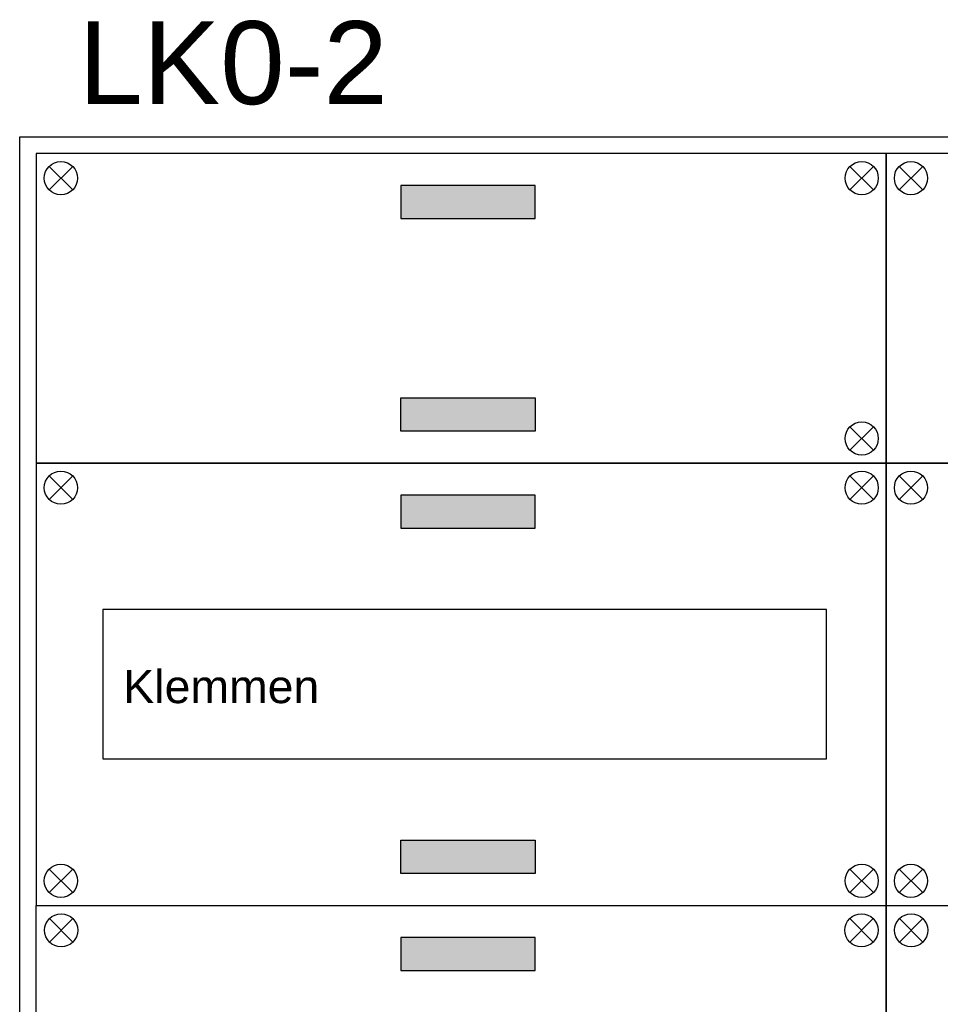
# Model space of a CAD drawing. Header units: millimetres. Extents: x -26318 to 195000, y -34446 to 95000.
# Tile 10 of 22: x -19972 to -17200, y 14390 to 17357. Entities that reach past the tile are written whole.
import ezdxf
from ezdxf.enums import TextEntityAlignment as Align

# ---------------------------------------------------------------- set-up
doc = ezdxf.new("R2010")
doc.units = ezdxf.units.MM
doc.header["$LTSCALE"] = 100
doc.layers.add('EL$6----', color=7, linetype='Continuous')
doc.styles.add('Arial', font='arial.ttf')

msp = doc.modelspace()

# ---------------------------------------------------------------- hatches: boundary and pattern name
at = {"layer": 'EL$6----'}
for points in [[(-18420, 16757.7), (-18420, 16857.7), (-18824.9, 16857.7), (-18824.9, 16757.7)], [(-18420, 16217.4), (-18420, 16117.4), (-18824.9, 16117.4), (-18824.9, 16217.4)], [(-18420, 15824.8), (-18420, 15924.8), (-18824.9, 15924.8), (-18824.9, 15824.8)], [(-18420, 14884.5), (-18420, 14784.5), (-18824.9, 14784.5), (-18824.9, 14884.5)], [(-18420, 14491.8), (-18420, 14591.8), (-18824.9, 14591.8), (-18824.9, 14491.8)]]:
    msp.add_hatch(color=256, dxfattribs=at).paths.add_polyline_path(points)

# ---------------------------------------------------------------- linework, layer by layer
for points in [[(-19972.5, 17004), (-12192.5, 17004), (-12192.5, 7705.3), (-19972.5, 7705.3)], [(-19922.5, 16021.1), (-17362.5, 16021.1), (-17362.5, 16954), (-19922.5, 16954)], [(-17362.5, 16021.1), (-14802.5, 16021.1), (-14802.5, 16954), (-17362.5, 16954)], [(-19922.5, 14688.2), (-17362.5, 14688.2), (-17362.5, 16021.1), (-19922.5, 16021.1)], [(-17362.5, 14688.2), (-14802.5, 14688.2), (-14802.5, 16021.1), (-17362.5, 16021.1)], [(-17542.5, 15579.6), (-19722.5, 15579.6), (-19722.5, 15129.6), (-17542.5, 15129.6)], [(-19722.5, 15129.6), (-17542.5, 15129.6), (-17542.5, 15579.6), (-19722.5, 15579.6)], [(-19922.5, 14688.2), (-17362.5, 14688.2), (-17362.5, 8688.2), (-19922.5, 8688.2)], [(-17362.5, 14688.2), (-14802.5, 14688.2), (-14802.5, 8688.2), (-17362.5, 8688.2)]]:
    msp.add_lwpolyline(points, close=True, dxfattribs=at)
for points in [[(-19883.6, 16844.4), (-19812.9, 16915.2)], [(-19812.9, 16844.4), (-19883.6, 16915.2)], [(-17401.3, 16844.4), (-17472, 16915.2)], [(-17472, 16844.4), (-17401.3, 16915.2)], [(-17323.6, 16844.4), (-17252.9, 16915.2)], [(-17252.9, 16844.4), (-17323.6, 16915.2)], [(-17401.3, 16130.6), (-17472, 16059.9)], [(-17472, 16130.6), (-17401.3, 16059.9)], [(-19883.6, 15911.5), (-19812.9, 15982.2)], [(-19812.9, 15911.5), (-19883.6, 15982.2)], [(-17401.3, 15911.5), (-17472, 15982.2)], [(-17472, 15911.5), (-17401.3, 15982.2)], [(-17323.6, 15911.5), (-17252.9, 15982.2)], [(-17252.9, 15911.5), (-17323.6, 15982.2)], [(-19883.6, 14797.7), (-19812.9, 14727)], [(-19812.9, 14797.7), (-19883.6, 14727)], [(-17401.3, 14797.7), (-17472, 14727)], [(-17472, 14797.7), (-17401.3, 14727)], [(-17323.6, 14797.7), (-17252.9, 14727)], [(-17252.9, 14797.7), (-17323.6, 14727)], [(-19882.8, 14648.5), (-19812.1, 14577.8)], [(-19812.1, 14648.5), (-19882.8, 14577.8)], [(-17402.1, 14648.5), (-17472.8, 14577.8)], [(-17472.8, 14648.5), (-17402.1, 14577.8)], [(-17322.8, 14648.5), (-17252.1, 14577.8)], [(-17252.1, 14648.5), (-17322.8, 14577.8)]]:
    msp.add_lwpolyline(points, dxfattribs=at)
at = {"layer": 'EL$6----', "flags": 128}
for points in [[(-18824.9, 16757.7), (-18420, 16757.7), (-18420, 16857.7), (-18824.9, 16857.7), (-18824.9, 16757.7)], [(-18824.9, 16217.4), (-18420, 16217.4), (-18420, 16117.4), (-18824.9, 16117.4), (-18824.9, 16217.4)], [(-18824.9, 15824.8), (-18420, 15824.8), (-18420, 15924.8), (-18824.9, 15924.8), (-18824.9, 15824.8)], [(-18824.9, 14884.5), (-18420, 14884.5), (-18420, 14784.5), (-18824.9, 14784.5), (-18824.9, 14884.5)], [(-18824.9, 14491.8), (-18420, 14491.8), (-18420, 14591.8), (-18824.9, 14591.8), (-18824.9, 14491.8)]]:
    msp.add_lwpolyline(points, dxfattribs=at)
at = {"layer": 'EL$6----'}
for centre in [(-19848.3, 16879.8), (-17436.6, 16879.8), (-17288.3, 16879.8), (-17436.6, 16095.3), (-19848.3, 15946.9), (-17436.6, 15946.9), (-17288.3, 15946.9), (-19848.3, 14762.3), (-17436.6, 14762.3), (-17288.3, 14762.3), (-19847.5, 14613.2), (-17437.5, 14613.2), (-17287.5, 14613.2)]:
    msp.add_circle(centre, 50, dxfattribs=at)

# ---------------------------------------------------------------- texts
at = {"layer": 'EL$6----', "style": 'Arial'}
for s, height, p in [('LK0-2', 250, (-19329.7, 17227.7)), ('Klemmen', 100, (-19365.3, 15347.7))]:
    msp.add_text(s, height=height, dxfattribs=at).set_placement(p, align=Align.MIDDLE_CENTER)

doc.saveas('drawing.dxf')
